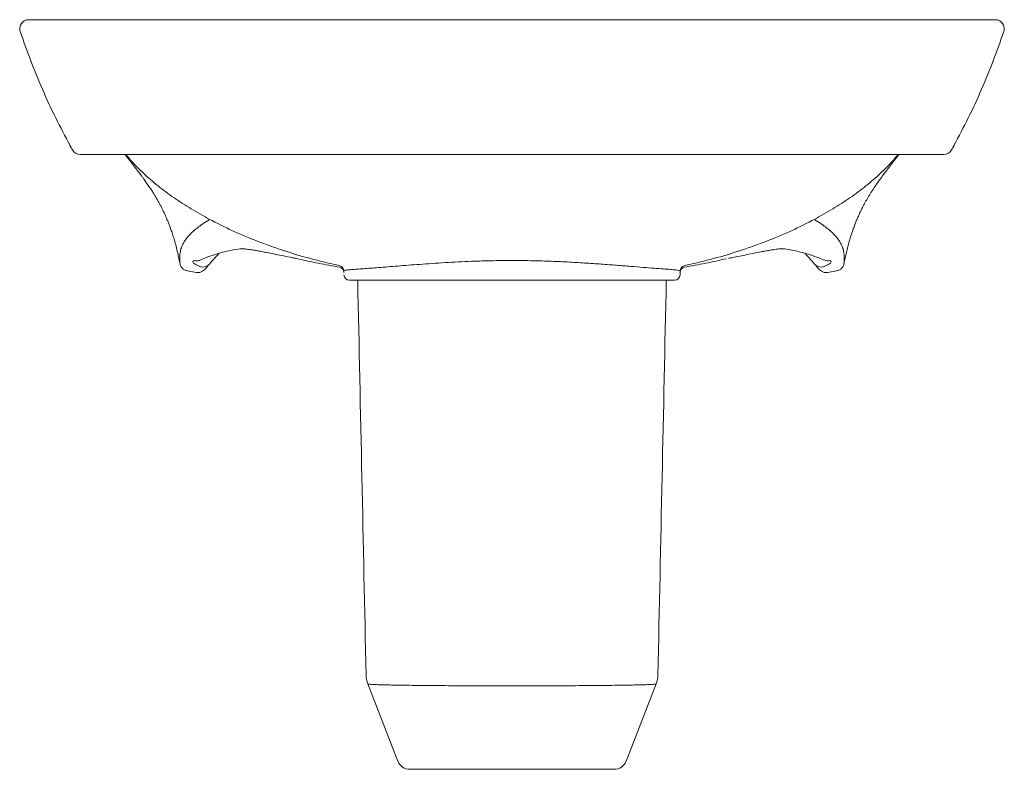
# Model space of a CAD drawing. Header units: millimetres. Extents: x 4112.088 to 4112.636, y 1846.625 to 1847.043.
import ezdxf

# ---------------------------------------------------------------- set-up
doc = ezdxf.new("R2010")
doc.units = ezdxf.units.MM
doc.layers.add('SANINDUSA', color=3, linetype='Continuous')

msp = doc.modelspace()

# ---------------------------------------------------------------- linework, layer by layer
at = {"layer": 'SANINDUSA', "linetype": 'Continuous', "lineweight": 15}
for p, q in [((4112.176386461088, 1846.909419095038), (4112.176986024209, 1846.906598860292)), ((4112.546965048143, 1846.90942913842), (4112.546420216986, 1846.906598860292)), ((4112.181054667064, 1846.902728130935), (4112.186169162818, 1846.901857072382)), ((4112.455203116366, 1846.902705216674), (4112.455203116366, 1846.900538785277)), ((4112.542351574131, 1846.902728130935), (4112.537237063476, 1846.901857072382)), ((4112.272943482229, 1846.897538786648), (4112.271203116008, 1846.897538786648)), ((4112.272943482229, 1846.897538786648), (4112.450462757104, 1846.897538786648)), ((4112.450462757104, 1846.897538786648), (4112.452203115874, 1846.897538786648)), ((4112.281531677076, 1846.672658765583), (4112.297466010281, 1846.631616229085)), ((4112.441874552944, 1846.672658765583), (4112.425940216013, 1846.631616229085)), ((4112.297466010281, 1846.631616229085), (4112.298349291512, 1846.629341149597)), ((4112.425056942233, 1846.629341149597), (4112.425940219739, 1846.631616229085))]:
    msp.add_line(p, q, dxfattribs=at)
for centre, radius, start, end in [((4112.092781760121, 1847.037538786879), 0.005000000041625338, 89.9999992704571, 198.7632961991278), ((4112.630624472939, 1847.037538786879), 0.005000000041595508, 341.1761433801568, 90.00000072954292), ((4112.121444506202, 1846.972538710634), 0.004999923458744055, 209.3019503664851, 269.4641860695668), ((4112.60196170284, 1846.97253877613), 0.004999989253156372, 270.536175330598, 330.6643313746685), ((4112.186086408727, 1846.914591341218), 0.006310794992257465, 258.3268066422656, 285.2122980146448), ((4112.189686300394, 1846.909652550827), 0.004867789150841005, 258.4199417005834, 318.6925824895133), ((4112.265204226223, 1846.90177467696), 0.002998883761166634, 0.01109268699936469, 80.38695217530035), ((4112.265004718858, 1846.902460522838), 0.003199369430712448, 1.416987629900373, 74.54909480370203), ((4112.458202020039, 1846.901774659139), 0.002998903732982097, 99.61326187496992, 179.9885669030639), ((4112.458401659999, 1846.902460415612), 0.003199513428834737, 105.4530269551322, 178.5811554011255), ((4112.533719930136, 1846.90965255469), 0.004867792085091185, 221.3074476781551, 281.5800003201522), ((4112.537471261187, 1846.912880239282), 0.00460869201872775, 247.7727657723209, 284.1341950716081), ((4112.27120311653, 1846.900538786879), 0.002999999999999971, 180, 270), ((4112.452203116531, 1846.900538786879), 0.003000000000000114, 270, 0), ((4112.295514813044, 1846.678087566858), 0.01500000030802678, 181.2184613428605, 201.2181933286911), ((4112.427891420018, 1846.678087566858), 0.01500000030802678, 338.7818066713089, 358.7815386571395), ((4112.304773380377, 1846.632135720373), 0.00700000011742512, 201.2181951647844, 270), ((4112.418632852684, 1846.632135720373), 0.007000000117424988, 270, 338.7818048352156)]:
    msp.add_arc(centre, radius, start, end, dxfattribs=at)
for points, knots in [([(4112.092874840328, 1847.042538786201), (4112.092883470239, 1847.042538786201), (4112.092904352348, 1847.042538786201), (4112.093850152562, 1847.042538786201), (4112.095640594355, 1847.042538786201), (4112.098354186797, 1847.042538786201), (4112.101957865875, 1847.042538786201), (4112.106483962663, 1847.042538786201), (4112.111880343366, 1847.042538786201), (4112.118194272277, 1847.042538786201), (4112.125404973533, 1847.042538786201), (4112.133407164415, 1847.042538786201), (4112.142149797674, 1847.042538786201), (4112.151530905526, 1847.042538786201), (4112.161994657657, 1847.042538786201), (4112.173605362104, 1847.042538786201), (4112.186371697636, 1847.042538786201), (4112.199800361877, 1847.042538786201), (4112.213784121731, 1847.042538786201), (4112.228883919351, 1847.042538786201), (4112.245127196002, 1847.042538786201), (4112.262506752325, 1847.042538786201), (4112.280281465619, 1847.042538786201), (4112.29834225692, 1847.042538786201), (4112.31658039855, 1847.042538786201), (4112.333261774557, 1847.042538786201), (4112.348308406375, 1847.042538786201), (4112.357238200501, 1847.042538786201), (4112.361703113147, 1847.042538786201)], [0, 0, 0, 0, 0.02706497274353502, 0.06549009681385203, 0.1038842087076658, 0.1421999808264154, 0.1804149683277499, 0.2171505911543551, 0.2540089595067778, 0.2908990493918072, 0.3277385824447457, 0.3644582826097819, 0.3997825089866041, 0.4351456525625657, 0.4704716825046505, 0.5097413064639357, 0.5491378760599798, 0.5885933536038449, 0.6280200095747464, 0.667314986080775, 0.711809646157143, 0.7564608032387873, 0.8012138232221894, 0.8459922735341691, 0.8907020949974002, 0.9352360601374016, 0.967617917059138, 0.9999999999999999, 0.9999999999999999, 0.9999999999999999, 0.9999999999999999]), ([(4112.630531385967, 1847.042538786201), (4112.630522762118, 1847.042538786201), (4112.630501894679, 1847.042538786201), (4112.629556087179, 1847.042538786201), (4112.627765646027, 1847.042538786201), (4112.625052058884, 1847.042538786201), (4112.621448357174, 1847.042538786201), (4112.616922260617, 1847.042538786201), (4112.611525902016, 1847.042538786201), (4112.605211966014, 1847.042538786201), (4112.598001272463, 1847.042538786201), (4112.589999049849, 1847.042538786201), (4112.58125643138, 1847.042538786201), (4112.571875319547, 1847.042538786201), (4112.561411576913, 1847.042538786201), (4112.549800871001, 1847.042538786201), (4112.537034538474, 1847.042538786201), (4112.523605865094, 1847.042538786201), (4112.509622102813, 1847.042538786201), (4112.49452230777, 1847.042538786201), (4112.478279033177, 1847.042538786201), (4112.46089947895, 1847.042538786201), (4112.443124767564, 1847.042538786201), (4112.425063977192, 1847.042538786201), (4112.406825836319, 1847.042538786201), (4112.390144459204, 1847.042538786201), (4112.375097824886, 1847.042538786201), (4112.366168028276, 1847.042538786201), (4112.361703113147, 1847.042538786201)], [0, 0, 0, 0, 0.02706497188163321, 0.06549009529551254, 0.1038842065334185, 0.1421999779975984, 0.180414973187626, 0.2171505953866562, 0.2540089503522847, 0.2908990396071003, 0.3277385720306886, 0.3644583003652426, 0.3997825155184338, 0.4351456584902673, 0.470471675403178, 0.5097412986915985, 0.5491378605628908, 0.588593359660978, 0.628020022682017, 0.6673149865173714, 0.7118096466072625, 0.7564607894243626, 0.8012138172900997, 0.8459922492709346, 0.8907020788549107, 0.9352360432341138, 0.967617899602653, 1, 1, 1, 1]), ([(4112.088071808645, 1847.035935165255), (4112.089909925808, 1847.030661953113), (4112.093685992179, 1847.01982912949), (4112.1003388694, 1847.003786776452), (4112.107653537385, 1846.987869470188), (4112.113105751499, 1846.97760166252), (4112.115795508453, 1846.972536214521)], [0, 0, 0, 0, 0.2417961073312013, 0.4967246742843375, 0.7517176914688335, 1, 1, 1, 1]), ([(4112.607612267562, 1846.97253918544), (4112.610301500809, 1846.977603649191), (4112.615753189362, 1846.987870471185), (4112.623067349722, 1847.003786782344), (4112.629720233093, 1847.019829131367), (4112.633496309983, 1847.030661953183), (4112.635334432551, 1847.035935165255)], [0, 0, 0, 0, 0.2482460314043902, 0.5032512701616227, 0.7581921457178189, 1, 1, 1, 1]), ([(4112.115754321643, 1846.972572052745), (4112.115980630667, 1846.972158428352), (4112.116433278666, 1846.971331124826), (4112.116890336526, 1846.970506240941), (4112.117118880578, 1846.970093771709)], [0, 0, 0, 0, 0.4999669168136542, 0.9999999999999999, 0.9999999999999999, 0.9999999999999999, 0.9999999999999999]), ([(4112.606287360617, 1846.970093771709), (4112.606515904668, 1846.970506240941), (4112.60697296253, 1846.971331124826), (4112.607425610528, 1846.972158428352), (4112.607651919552, 1846.972572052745)], [0, 0, 0, 0, 0.5000330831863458, 0.9999999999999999, 0.9999999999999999, 0.9999999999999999, 0.9999999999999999]), ([(4112.361703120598, 1846.967538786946), (4112.356456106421, 1846.967538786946), (4112.345948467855, 1846.967538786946), (4112.329990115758, 1846.967538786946), (4112.313874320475, 1846.967538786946), (4112.2976828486, 1846.967538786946), (4112.281508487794, 1846.967538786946), (4112.265437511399, 1846.967538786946), (4112.249569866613, 1846.967538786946), (4112.23573876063, 1846.967538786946), (4112.223866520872, 1846.967538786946), (4112.213812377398, 1846.967538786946), (4112.204028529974, 1846.967538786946), (4112.194567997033, 1846.967538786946), (4112.185479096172, 1846.967538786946), (4112.177681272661, 1846.967538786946), (4112.171057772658, 1846.967538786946), (4112.165461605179, 1846.967538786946), (4112.160158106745, 1846.967538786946), (4112.154679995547, 1846.967538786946), (4112.149168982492, 1846.967538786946), (4112.143774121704, 1846.967538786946), (4112.138906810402, 1846.967538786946), (4112.134603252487, 1846.967538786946), (4112.130882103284, 1846.967538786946), (4112.127578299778, 1846.967538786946), (4112.124868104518, 1846.967538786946), (4112.122860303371, 1846.967538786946), (4112.12174957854, 1846.967538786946), (4112.121345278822, 1846.967538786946), (4112.121460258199, 1846.967538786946), (4112.121470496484, 1846.967538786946)], [0, 0, 0, 0, 0.04265611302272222, 0.08542287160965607, 0.1300626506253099, 0.1747383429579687, 0.2193702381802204, 0.2656798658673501, 0.3120411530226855, 0.3583405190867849, 0.390680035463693, 0.4230414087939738, 0.4553785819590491, 0.4886264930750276, 0.5219014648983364, 0.5551474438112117, 0.579163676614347, 0.603179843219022, 0.6273768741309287, 0.6515740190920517, 0.6827282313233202, 0.713906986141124, 0.7450616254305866, 0.7771175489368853, 0.8091992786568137, 0.8412568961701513, 0.8796922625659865, 0.9181688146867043, 0.9566141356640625, 0.9961367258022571, 1, 1, 1, 1]), ([(4112.146383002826, 1846.967538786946), (4112.146551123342, 1846.967317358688), (4112.147627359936, 1846.965899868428), (4112.149458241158, 1846.963532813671), (4112.15173274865, 1846.960577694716), (4112.153599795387, 1846.958139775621), (4112.155053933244, 1846.956218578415), (4112.156246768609, 1846.954618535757), (4112.157053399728, 1846.953515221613), (4112.157814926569, 1846.952455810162), (4112.15857177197, 1846.951383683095), (4112.159332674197, 1846.950283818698), (4112.160102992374, 1846.949145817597), (4112.160859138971, 1846.948001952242), (4112.161681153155, 1846.946728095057), (4112.162605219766, 1846.94525190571), (4112.16358902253, 1846.943623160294), (4112.1647168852, 1846.941694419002), (4112.165635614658, 1846.940045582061), (4112.166496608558, 1846.938416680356), (4112.167326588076, 1846.936753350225), (4112.168082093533, 1846.935152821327), (4112.168879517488, 1846.933400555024), (4112.169704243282, 1846.931500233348), (4112.170523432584, 1846.929504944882), (4112.171327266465, 1846.927423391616), (4112.172148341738, 1846.925151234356), (4112.173007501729, 1846.92259327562), (4112.173949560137, 1846.919528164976), (4112.174845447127, 1846.91626197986), (4112.175683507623, 1846.912853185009), (4112.17616030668, 1846.910523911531), (4112.176386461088, 1846.909419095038)], [0, 0, 0, 0, 0.008876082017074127, 0.05682093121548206, 0.0987434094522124, 0.1346897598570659, 0.1647128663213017, 0.1888827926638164, 0.2146770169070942, 0.2391151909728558, 0.2643802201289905, 0.2904717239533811, 0.3173895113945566, 0.3451335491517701, 0.3722248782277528, 0.4052376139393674, 0.4334231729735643, 0.4576637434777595, 0.485015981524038, 0.5163307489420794, 0.5524792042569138, 0.5934223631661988, 0.6347002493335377, 0.6739927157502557, 0.7113460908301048, 0.7468278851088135, 0.7800704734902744, 0.8157963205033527, 0.8547770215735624, 0.9002182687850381, 0.9526717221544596, 1, 1, 1, 1]), ([(4112.146766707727, 1846.967538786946), (4112.147877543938, 1846.966199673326), (4112.15121281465, 1846.962179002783), (4112.157588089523, 1846.956004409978), (4112.165832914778, 1846.948984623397), (4112.174848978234, 1846.942405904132), (4112.184533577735, 1846.936234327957), (4112.195567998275, 1846.930079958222), (4112.208009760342, 1846.924074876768), (4112.221885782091, 1846.918352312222), (4112.236422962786, 1846.913283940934), (4112.251119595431, 1846.908929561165), (4112.261046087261, 1846.906649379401), (4112.26585707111, 1846.905544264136)], [0, 0, 0, 0, 0.03804742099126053, 0.1142368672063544, 0.1926801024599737, 0.2736047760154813, 0.3571582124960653, 0.4433750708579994, 0.5502591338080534, 0.6606619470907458, 0.7742427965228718, 0.8905842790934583, 1, 1, 1, 1]), ([(4112.361703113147, 1846.967538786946), (4112.366950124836, 1846.967538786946), (4112.377457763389, 1846.967538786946), (4112.393416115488, 1846.967538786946), (4112.409531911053, 1846.967538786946), (4112.425723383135, 1846.967538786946), (4112.441897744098, 1846.967538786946), (4112.457968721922, 1846.967538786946), (4112.473836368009, 1846.967538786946), (4112.487667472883, 1846.967538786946), (4112.499539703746, 1846.967538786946), (4112.509593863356, 1846.967538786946), (4112.519377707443, 1846.967538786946), (4112.528838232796, 1846.967538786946), (4112.537927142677, 1846.967538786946), (4112.54572494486, 1846.967538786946), (4112.552348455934, 1846.967538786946), (4112.557944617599, 1846.967538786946), (4112.563248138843, 1846.967538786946), (4112.568726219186, 1846.967538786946), (4112.574237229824, 1846.967538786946), (4112.579632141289, 1846.967538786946), (4112.5844993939, 1846.967538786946), (4112.588802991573, 1846.967538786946), (4112.592524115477, 1846.967538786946), (4112.595827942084, 1846.967538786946), (4112.598538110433, 1846.967538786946), (4112.600545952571, 1846.967538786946), (4112.601656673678, 1846.967538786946), (4112.602060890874, 1846.967538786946), (4112.601945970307, 1846.967538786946), (4112.601935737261, 1846.967538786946)], [0, 0, 0, 0, 0.04265609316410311, 0.08542287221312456, 0.1300626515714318, 0.1747383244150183, 0.2193702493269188, 0.265679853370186, 0.3120411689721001, 0.358340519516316, 0.390680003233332, 0.4230414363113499, 0.4553785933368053, 0.4886264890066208, 0.5219014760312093, 0.5551474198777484, 0.5791636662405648, 0.6031798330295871, 0.6273768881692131, 0.6515739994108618, 0.682728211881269, 0.7139070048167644, 0.7450616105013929, 0.7771175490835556, 0.8091992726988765, 0.8412568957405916, 0.8796922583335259, 0.918168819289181, 0.9566141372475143, 0.9961367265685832, 1, 1, 1, 1]), ([(4112.457549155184, 1846.905544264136), (4112.462360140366, 1846.906649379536), (4112.472286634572, 1846.908929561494), (4112.486983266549, 1846.913283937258), (4112.501520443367, 1846.918352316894), (4112.515396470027, 1846.924074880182), (4112.527838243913, 1846.930079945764), (4112.53887265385, 1846.936234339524), (4112.548557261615, 1846.942405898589), (4112.5575733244, 1846.948984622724), (4112.565818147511, 1846.956004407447), (4112.572193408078, 1846.962179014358), (4112.575528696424, 1846.96619967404), (4112.576639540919, 1846.967538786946)], [0, 0, 0, 0, 0.1094157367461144, 0.2257572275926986, 0.3393379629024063, 0.4497408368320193, 0.55662500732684, 0.6428417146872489, 0.7263952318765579, 0.807319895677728, 0.88576308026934, 0.9619524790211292, 1, 1, 1, 1]), ([(4112.547017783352, 1846.909418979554), (4112.547203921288, 1846.910333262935), (4112.547609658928, 1846.912326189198), (4112.548315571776, 1846.915282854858), (4112.549085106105, 1846.918204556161), (4112.549866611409, 1846.920886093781), (4112.550724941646, 1846.923588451), (4112.551576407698, 1846.926056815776), (4112.552450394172, 1846.928403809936), (4112.553314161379, 1846.930572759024), (4112.554200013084, 1846.932663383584), (4112.555097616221, 1846.934663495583), (4112.555912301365, 1846.936408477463), (4112.556811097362, 1846.938227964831), (4112.557706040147, 1846.939926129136), (4112.558567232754, 1846.941476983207), (4112.559517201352, 1846.943113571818), (4112.560382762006, 1846.944563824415), (4112.561260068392, 1846.945990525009), (4112.562155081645, 1846.947399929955), (4112.563024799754, 1846.948729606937), (4112.563854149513, 1846.949962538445), (4112.564585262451, 1846.951024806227), (4112.565215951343, 1846.951925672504), (4112.56584552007, 1846.952810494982), (4112.566476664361, 1846.953684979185), (4112.567220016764, 1846.954699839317), (4112.568351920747, 1846.956218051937), (4112.569806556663, 1846.958139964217), (4112.571673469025, 1846.960577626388), (4112.573947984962, 1846.963532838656), (4112.575778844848, 1846.965899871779), (4112.57685511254, 1846.967317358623), (4112.577023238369, 1846.967538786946)], [0, 0, 0, 0, 0.0391457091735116, 0.08532859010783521, 0.1263440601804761, 0.1623019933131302, 0.1943310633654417, 0.2333969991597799, 0.2697426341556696, 0.3070895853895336, 0.349344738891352, 0.3939802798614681, 0.4397018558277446, 0.4802700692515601, 0.5149796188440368, 0.5389477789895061, 0.5598126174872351, 0.5828394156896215, 0.6094459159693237, 0.6397093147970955, 0.672795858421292, 0.7050982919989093, 0.7270132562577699, 0.7483543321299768, 0.7691213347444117, 0.7893141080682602, 0.811118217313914, 0.835288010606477, 0.865310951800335, 0.9012571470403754, 0.9431793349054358, 0.9911239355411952, 1, 1, 1, 1]), ([(4112.176986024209, 1846.906598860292), (4112.176910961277, 1846.907390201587), (4112.176730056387, 1846.909297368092), (4112.176863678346, 1846.912055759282), (4112.177438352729, 1846.914893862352), (4112.178477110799, 1846.917532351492), (4112.179904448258, 1846.919927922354), (4112.181654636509, 1846.922127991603), (4112.184330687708, 1846.924849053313), (4112.186907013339, 1846.926892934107), (4112.190025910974, 1846.929077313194), (4112.191448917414, 1846.930001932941), (4112.192968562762, 1846.93093590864), (4112.193185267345, 1846.931067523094), (4112.193347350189, 1846.931165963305)], [0, 0, 0, 0, 0.07272643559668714, 0.175273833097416, 0.2778220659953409, 0.380662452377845, 0.4835041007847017, 0.5755280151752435, 0.6675527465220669, 0.851861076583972, 0.8644269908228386, 0.980884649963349, 0.9857027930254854, 1, 1, 1, 1]), ([(4112.546420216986, 1846.906598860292), (4112.546495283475, 1846.907390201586), (4112.546676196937, 1846.909297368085), (4112.546542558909, 1846.912055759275), (4112.545967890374, 1846.914893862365), (4112.544929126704, 1846.917532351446), (4112.54350180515, 1846.919927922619), (4112.54175156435, 1846.922127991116), (4112.53907559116, 1846.924849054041), (4112.536499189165, 1846.926892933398), (4112.533380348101, 1846.929077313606), (4112.531957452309, 1846.930001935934), (4112.53043764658, 1846.930935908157), (4112.530220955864, 1846.931067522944), (4112.530058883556, 1846.931165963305)], [0, 0, 0, 0, 0.07272643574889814, 0.1752738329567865, 0.2778220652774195, 0.3806624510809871, 0.4835040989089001, 0.5755280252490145, 0.6675527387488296, 0.8518610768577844, 0.8644269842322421, 0.9808846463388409, 0.9857028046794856, 1, 1, 1, 1]), ([(4112.18774233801, 1846.908501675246), (4112.188891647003, 1846.908996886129), (4112.191674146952, 1846.910195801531), (4112.195966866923, 1846.911701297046), (4112.200644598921, 1846.913061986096), (4112.205526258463, 1846.914165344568), (4112.208847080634, 1846.914821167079), (4112.210544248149, 1846.915007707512), (4112.210566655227, 1846.915009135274)], [0, 0, 0, 0, 0.1492480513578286, 0.36133250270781, 0.564042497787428, 0.7690123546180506, 0.9994343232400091, 1, 1, 1, 1]), ([(4112.210566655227, 1846.915009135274), (4112.210570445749, 1846.91500970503), (4112.21058037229, 1846.915011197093), (4112.210886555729, 1846.915026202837), (4112.211462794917, 1846.915015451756), (4112.212377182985, 1846.914959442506), (4112.213641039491, 1846.914835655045), (4112.215273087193, 1846.914629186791), (4112.217270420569, 1846.914329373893), (4112.21962256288, 1846.913929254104), (4112.222331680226, 1846.913422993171), (4112.22552472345, 1846.91280557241), (4112.229350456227, 1846.912042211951), (4112.234172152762, 1846.911066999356), (4112.238238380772, 1846.91024411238), (4112.24072961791, 1846.909758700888), (4112.241642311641, 1846.909568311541)], [0, 0, 0, 0, 0.0212604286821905, 0.05567635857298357, 0.09687258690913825, 0.1453768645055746, 0.2011480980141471, 0.263824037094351, 0.3328911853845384, 0.4076558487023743, 0.4880770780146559, 0.5730843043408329, 0.6791244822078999, 0.8020703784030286, 0.9591792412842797, 1, 1, 1, 1]), ([(4112.482158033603, 1846.909658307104), (4112.482896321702, 1846.909802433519), (4112.486299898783, 1846.910466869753), (4112.491153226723, 1846.911457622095), (4112.496406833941, 1846.912513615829), (4112.499949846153, 1846.91320844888), (4112.502920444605, 1846.913770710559), (4112.505454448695, 1846.914219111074), (4112.507629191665, 1846.91455863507), (4112.509447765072, 1846.914799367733), (4112.510830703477, 1846.914943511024), (4112.511847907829, 1846.915011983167), (4112.512492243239, 1846.915027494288), (4112.512719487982, 1846.915038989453), (4112.512754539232, 1846.915037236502), (4112.512781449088, 1846.915036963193)], [0, 0, 0, 0, 0.0586210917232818, 0.2702487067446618, 0.3828504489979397, 0.484561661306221, 0.5670508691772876, 0.6416845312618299, 0.7201914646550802, 0.7859021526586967, 0.8450666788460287, 0.8972217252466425, 0.9419543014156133, 0.979264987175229, 1, 1, 1, 1]), ([(4112.512781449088, 1846.915036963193), (4112.512943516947, 1846.915015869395), (4112.514848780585, 1846.914767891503), (4112.518392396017, 1846.914062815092), (4112.523250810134, 1846.912934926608), (4112.527846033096, 1846.911563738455), (4112.531925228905, 1846.910114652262), (4112.534572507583, 1846.908977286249), (4112.535727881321, 1846.908614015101)], [0, 0, 0, 0, 0.02115101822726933, 0.2486505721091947, 0.4647629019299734, 0.656126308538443, 0.8583528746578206, 1, 1, 1, 1]), ([(4112.198829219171, 1846.912485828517), (4112.198062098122, 1846.911670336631), (4112.196100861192, 1846.909585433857), (4112.194386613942, 1846.907629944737), (4112.19334287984, 1846.90643932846)], [0, 0, 0, 0, 0.3911414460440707, 1, 1, 1, 1]), ([(4112.241642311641, 1846.909568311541), (4112.246245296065, 1846.908573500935), (4112.253983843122, 1846.906818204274), (4112.261796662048, 1846.905427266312), (4112.265705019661, 1846.904731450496)], [0, 0, 0, 0, 0.4997506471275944, 1, 1, 1, 1]), ([(4112.48102827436, 1846.909450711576), (4112.477160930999, 1846.908573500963), (4112.469422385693, 1846.906818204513), (4112.461609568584, 1846.905427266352), (4112.457701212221, 1846.904731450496)], [0, 0, 0, 0, 0.499750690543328, 1, 1, 1, 1]), ([(4112.524565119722, 1846.912498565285), (4112.525336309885, 1846.911678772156), (4112.527301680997, 1846.909589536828), (4112.529019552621, 1846.907629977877), (4112.530063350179, 1846.90643932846)], [0, 0, 0, 0, 0.3923890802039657, 1, 1, 1, 1]), ([(4112.176986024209, 1846.906598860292), (4112.177071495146, 1846.906288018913), (4112.177304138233, 1846.905441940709), (4112.178112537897, 1846.904232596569), (4112.179432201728, 1846.903159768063), (4112.180512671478, 1846.902872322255), (4112.181054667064, 1846.902728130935)], [0, 0, 0, 0, 0.1627555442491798, 0.4430038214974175, 0.7205942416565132, 1, 1, 1, 1]), ([(4112.188709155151, 1846.904883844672), (4112.188503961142, 1846.904960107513), (4112.187694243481, 1846.9052610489), (4112.18647738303, 1846.905790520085), (4112.185286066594, 1846.906445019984), (4112.184510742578, 1846.907054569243), (4112.184156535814, 1846.907597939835), (4112.184210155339, 1846.9080680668), (4112.18460976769, 1846.908296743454), (4112.184809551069, 1846.908411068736)], [0, 0, 0, 0, 0.0544779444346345, 0.214975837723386, 0.3754710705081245, 0.5317928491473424, 0.6880915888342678, 0.8440635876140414, 1, 1, 1, 1]), ([(4112.19334287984, 1846.90643932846), (4112.193065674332, 1846.906120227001), (4112.192257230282, 1846.905189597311), (4112.191415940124, 1846.904195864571), (4112.190863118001, 1846.90354287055)], [0, 0, 0, 0, 0.3428876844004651, 1, 1, 1, 1]), ([(4112.361703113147, 1846.908443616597), (4112.358268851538, 1846.908423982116), (4112.351356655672, 1846.908384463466), (4112.341965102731, 1846.908112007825), (4112.333593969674, 1846.907759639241), (4112.326197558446, 1846.907366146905), (4112.318987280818, 1846.90691523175), (4112.312093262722, 1846.906433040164), (4112.305624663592, 1846.905947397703), (4112.299549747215, 1846.905472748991), (4112.29385926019, 1846.905023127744), (4112.288652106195, 1846.9046142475), (4112.284009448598, 1846.904259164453), (4112.279902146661, 1846.903952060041), (4112.276341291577, 1846.90369041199), (4112.273396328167, 1846.903466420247), (4112.271104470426, 1846.903271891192), (4112.269454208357, 1846.903089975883), (4112.268401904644, 1846.902907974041), (4112.268269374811, 1846.902772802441), (4112.268203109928, 1846.902705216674)], [0, 0, 0, 0, 0.07007553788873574, 0.1410422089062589, 0.1940396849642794, 0.2470377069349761, 0.3015862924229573, 0.3561352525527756, 0.4089850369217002, 0.4618347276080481, 0.5162091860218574, 0.5705833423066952, 0.6234924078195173, 0.676401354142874, 0.7308519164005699, 0.7853026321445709, 0.8382086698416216, 0.8911146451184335, 0.9455573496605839, 1, 1, 1, 1]), ([(4112.361703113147, 1846.908443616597), (4112.365159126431, 1846.908423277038), (4112.372071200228, 1846.908382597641), (4112.382362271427, 1846.908086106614), (4112.392449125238, 1846.907636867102), (4112.402194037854, 1846.907066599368), (4112.411422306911, 1846.906429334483), (4112.419999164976, 1846.90577961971), (4112.427842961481, 1846.905160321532), (4112.434871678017, 1846.904602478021), (4112.440962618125, 1846.904143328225), (4112.446066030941, 1846.90376642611), (4112.450124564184, 1846.903460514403), (4112.453015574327, 1846.903205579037), (4112.454852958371, 1846.902968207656), (4112.45508652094, 1846.902792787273), (4112.455203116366, 1846.902705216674)], [0, 0, 0, 0, 0.07053698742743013, 0.1410749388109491, 0.2126910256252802, 0.2845392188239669, 0.3561596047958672, 0.4275651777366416, 0.4991962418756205, 0.5706001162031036, 0.6420940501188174, 0.7138167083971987, 0.7853108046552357, 0.8567978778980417, 0.9285128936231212, 1, 1, 1, 1]), ([(4112.530063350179, 1846.90643932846), (4112.530340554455, 1846.906120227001), (4112.531148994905, 1846.905189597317), (4112.531990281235, 1846.904195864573), (4112.532543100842, 1846.90354287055)], [0, 0, 0, 0, 0.3428876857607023, 1, 1, 1, 1]), ([(4112.534697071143, 1846.904883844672), (4112.53490226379, 1846.904960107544), (4112.535711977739, 1846.905261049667), (4112.536928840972, 1846.905790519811), (4112.538120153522, 1846.906445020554), (4112.538895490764, 1846.907054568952), (4112.539249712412, 1846.907597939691), (4112.539196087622, 1846.90806806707), (4112.538796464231, 1846.908296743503), (4112.538596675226, 1846.908411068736)], [0, 0, 0, 0, 0.05447777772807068, 0.2149756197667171, 0.3754708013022, 0.5317927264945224, 0.6880915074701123, 0.8440634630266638, 1, 1, 1, 1]), ([(4112.546420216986, 1846.906598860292), (4112.546334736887, 1846.906288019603), (4112.54610207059, 1846.905441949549), (4112.545293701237, 1846.904232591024), (4112.543974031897, 1846.903159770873), (4112.542893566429, 1846.902872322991), (4112.542351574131, 1846.902728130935)], [0, 0, 0, 0, 0.1627568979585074, 0.4430042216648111, 0.7205950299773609, 1, 1, 1, 1]), ([(4112.186169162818, 1846.901857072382), (4112.186765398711, 1846.901811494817), (4112.187941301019, 1846.901721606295), (4112.189501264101, 1846.902328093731), (4112.190415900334, 1846.90303282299), (4112.190791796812, 1846.903461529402), (4112.190863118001, 1846.90354287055)], [0, 0, 0, 0, 0.3399418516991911, 0.6704366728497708, 0.9374698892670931, 1, 1, 1, 1]), ([(4112.537237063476, 1846.901857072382), (4112.536640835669, 1846.90181149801), (4112.535464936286, 1846.90172161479), (4112.533904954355, 1846.902328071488), (4112.532990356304, 1846.903032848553), (4112.532614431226, 1846.903461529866), (4112.532543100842, 1846.90354287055)], [0, 0, 0, 0, 0.3399381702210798, 0.6704368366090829, 0.9374666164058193, 1, 1, 1, 1]), ([(4112.275845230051, 1846.897538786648), (4112.276622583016, 1846.860982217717), (4112.278179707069, 1846.787755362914), (4112.279738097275, 1846.714468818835), (4112.280518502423, 1846.677768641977)], [0, 0, 0, 0, 0.4992235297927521, 0.9999999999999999, 0.9999999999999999, 0.9999999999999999, 0.9999999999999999]), ([(4112.442887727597, 1846.677768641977), (4112.443668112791, 1846.714467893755), (4112.44522639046, 1846.787749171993), (4112.446783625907, 1846.860981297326), (4112.447560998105, 1846.897538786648)], [0, 0, 0, 0, 0.5007998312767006, 1, 1, 1, 1]), ([(4112.361703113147, 1846.671601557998), (4112.35854655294, 1846.671602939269), (4112.352387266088, 1846.671605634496), (4112.343342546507, 1846.67162653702), (4112.334680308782, 1846.671656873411), (4112.326358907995, 1846.671705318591), (4112.318498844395, 1846.671765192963), (4112.311182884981, 1846.671830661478), (4112.304747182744, 1846.671907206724), (4112.299211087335, 1846.67199199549), (4112.294510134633, 1846.672077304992), (4112.290467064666, 1846.672168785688), (4112.287018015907, 1846.672261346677), (4112.284393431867, 1846.672380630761), (4112.282666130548, 1846.672515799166), (4112.281690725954, 1846.672630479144), (4112.281584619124, 1846.672649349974), (4112.281531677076, 1846.672658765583)], [0, 0, 0, 0, 0.07280912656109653, 0.1420699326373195, 0.2115511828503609, 0.2808118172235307, 0.3499233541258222, 0.4192541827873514, 0.4883651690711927, 0.5495499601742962, 0.6110405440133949, 0.6725305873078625, 0.7337146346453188, 0.7999926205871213, 0.8666236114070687, 0.9334517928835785, 1, 1, 1, 1]), ([(4112.361703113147, 1846.671601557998), (4112.364859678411, 1846.671602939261), (4112.371018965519, 1846.671605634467), (4112.380063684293, 1846.671626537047), (4112.38872591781, 1846.671656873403), (4112.397047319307, 1846.671705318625), (4112.404907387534, 1846.671765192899), (4112.412223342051, 1846.671830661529), (4112.418659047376, 1846.671907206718), (4112.424195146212, 1846.671991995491), (4112.428896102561, 1846.672077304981), (4112.432939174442, 1846.672168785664), (4112.436388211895, 1846.672261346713), (4112.439012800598, 1846.672380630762), (4112.440740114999, 1846.672515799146), (4112.441715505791, 1846.67263047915), (4112.441821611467, 1846.672649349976), (4112.441874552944, 1846.672658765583)], [0, 0, 0, 0, 0.07280923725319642, 0.1420699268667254, 0.2115511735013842, 0.2808118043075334, 0.3499233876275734, 0.419254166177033, 0.4883651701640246, 0.5495499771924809, 0.6110405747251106, 0.672530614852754, 0.7337146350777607, 0.7999926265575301, 0.8666236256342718, 0.9334517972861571, 1, 1, 1, 1]), ([(4112.361703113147, 1846.625135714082), (4112.359954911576, 1846.625135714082), (4112.356458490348, 1846.625135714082), (4112.350879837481, 1846.625135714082), (4112.345028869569, 1846.625135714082), (4112.339016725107, 1846.625135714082), (4112.333286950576, 1846.625135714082), (4112.327925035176, 1846.625135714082), (4112.322986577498, 1846.625135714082), (4112.318273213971, 1846.625135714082), (4112.313977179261, 1846.625135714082), (4112.310280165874, 1846.625135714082), (4112.307584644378, 1846.625135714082), (4112.30587908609, 1846.625135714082), (4112.304957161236, 1846.625135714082), (4112.304753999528, 1846.625135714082), (4112.304768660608, 1846.625135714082), (4112.304773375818, 1846.625135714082)], [0, 0, 0, 0, 0.05609386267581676, 0.1121883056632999, 0.1805217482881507, 0.2490731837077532, 0.3174082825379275, 0.3856687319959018, 0.4541465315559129, 0.5224073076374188, 0.6023880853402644, 0.6827201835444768, 0.7627000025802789, 0.8308899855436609, 0.8993270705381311, 0.9676221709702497, 1, 1, 1, 1]), ([(4112.361703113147, 1846.625135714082), (4112.363451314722, 1846.625135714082), (4112.366947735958, 1846.625135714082), (4112.372526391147, 1846.625135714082), (4112.378377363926, 1846.625135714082), (4112.384389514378, 1846.625135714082), (4112.390119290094, 1846.625135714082), (4112.395481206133, 1846.625135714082), (4112.400419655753, 1846.625135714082), (4112.405133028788, 1846.625135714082), (4112.409429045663, 1846.625135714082), (4112.413126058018, 1846.625135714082), (4112.415821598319, 1846.625135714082), (4112.417527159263, 1846.625135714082), (4112.418449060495, 1846.625135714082), (4112.41865224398, 1846.625135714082), (4112.418637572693, 1846.625135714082), (4112.418632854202, 1846.625135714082)], [0, 0, 0, 0, 0.05609385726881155, 0.1121882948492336, 0.1805218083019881, 0.2490733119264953, 0.3174084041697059, 0.3856688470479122, 0.4541465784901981, 0.5224074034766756, 0.6023880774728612, 0.6827201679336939, 0.7627000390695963, 0.8308900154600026, 0.8993270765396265, 0.9676221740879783, 1, 1, 1, 1])]:
    msp.add_open_spline(points, degree=3, knots=knots, dxfattribs=at)

doc.saveas('drawing.dxf')
